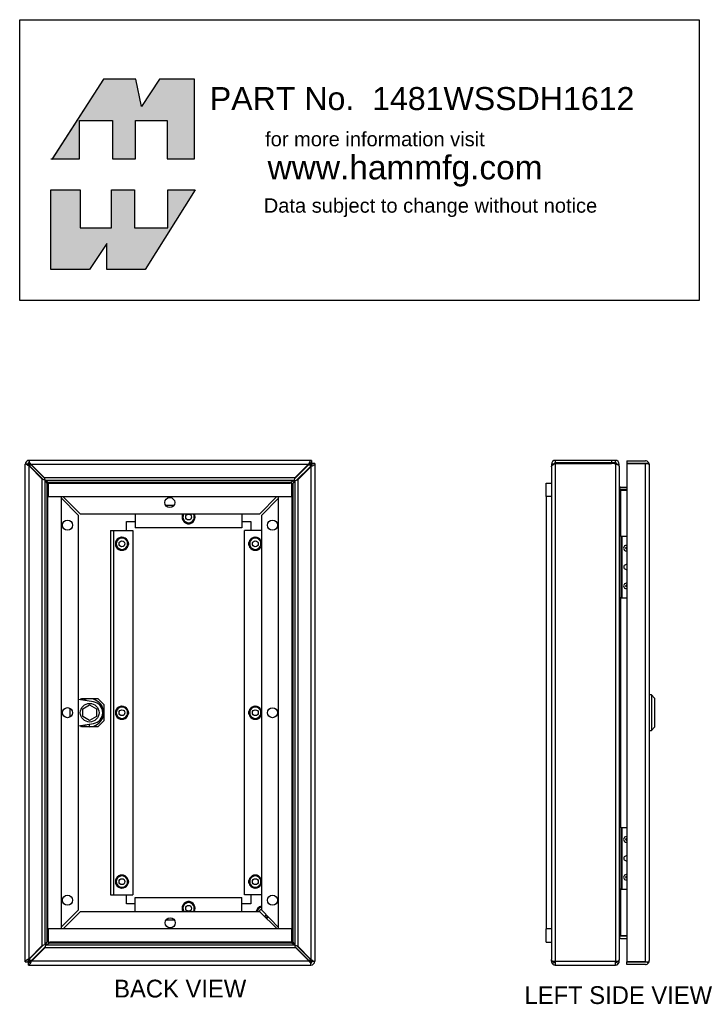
# Model space of a CAD drawing. Extents: x 58.1 to 102.7, y -0.7 to 40.2.
# Tile 1 of 2: x 58.1 to 77.2, y 6.1 to 33.7. Entities that reach past the tile are written whole.
import ezdxf
from ezdxf.enums import TextEntityAlignment as Align

# ---------------------------------------------------------------- set-up
doc = ezdxf.new("R2010")
doc.units = 0
doc.header["$MEASUREMENT"] = 0
doc.layers.get('0').update_dxf_attribs({"linetype": 'CONTINUOUS'})
doc.layers.add('DEFAULT', color=7, linetype='CONTINUOUS')
doc.layers.add('DV6_0', color=7, linetype='CONTINUOUS')
doc.styles.add('ARIAL_TTF', font='arial.ttf')
doc.styles.add('SEANS_TTF', font='txt')

msp = doc.modelspace()

# ---------------------------------------------------------------- hatches: boundary and pattern name
at = {"linetype": 'Continuous'}
for points in [[(61.369, 32.073), (60.458, 32.073), (59.02, 29.836), (59.789, 29.836), (59.789, 30.908), (60.711, 30.908), (60.711, 29.836), (61.357, 29.836), (61.357, 30.908), (62.245, 30.908), (62.245, 29.836), (63.018, 29.836), (63.018, 32.073), (62.038, 32.073), (61.53, 31.3)], [(60.688, 27.887), (60.688, 28.959), (61.334, 28.959), (61.334, 27.887), (62.268, 27.887), (62.268, 28.959), (63.041, 28.959), (61.634, 26.722), (60.55, 26.722), (60.55, 27.449), (60.066, 26.722), (58.982, 26.722), (58.982, 28.959), (59.801, 28.959), (59.801, 27.887)]]:
    msp.add_hatch(color=7, dxfattribs=at).paths.add_polyline_path(points)

# ---------------------------------------------------------------- linework, layer by layer
at = {"color": 7, "linetype": 'Continuous'}
for p, q in [((58.366, 21.354), (58.366, 21.324)), ((66.31, 21.354), (58.366, 21.354)), ((58.366, 21.272), (58.366, 21.324)), ((66.31, 21.354), (66.31, 21.282)), ((66.31, 21.339), (66.311, 21.339)), ((66.311, 21.339), (66.311, 21.267)), ((74.743, 21.354), (73.161, 21.354)), ((73.161, 21.354), (73.161, 21.282)), ((74.743, 21.354), (74.743, 21.282)), ((74.853, 21.354), (74.743, 21.354)), ((74.853, 21.304), (74.853, 21.354)), ((75.178, 21.339), (75.178, 21.267)), ((75.178, 21.339), (75.695, 21.339)), ((58.258, 7.252), (58.258, 21.246)), ((58.289, 21.246), (58.258, 21.246)), ((58.341, 21.246), (58.289, 21.246)), ((58.337, 21.267), (58.346, 21.267)), ((58.341, 21.246), (58.343, 21.246)), ((58.346, 21.276), (58.346, 21.267)), ((58.346, 21.24), (58.346, 21.267)), ((58.346, 21.267), (58.373, 21.267)), ((58.346, 21.267), (58.382, 21.231)), ((58.382, 21.231), (58.346, 21.267)), ((58.366, 21.272), (58.366, 21.27)), ((58.366, 21.208), (58.366, 21.208)), ((58.366, 21.199), (58.366, 21.208)), ((58.366, 7.343), (58.366, 21.199)), ((58.739, 20.821), (58.366, 21.199)), ((58.382, 21.231), (58.42, 21.231)), ((58.382, 21.194), (58.382, 21.231)), ((58.382, 21.231), (58.382, 21.231)), ((58.382, 21.231), (58.382, 21.231)), ((58.764, 20.812), (58.386, 21.19)), ((58.406, 21.246), (58.406, 21.247)), ((58.406, 21.246), (58.414, 21.246)), ((58.414, 21.246), (66.219, 21.246)), ((58.414, 21.246), (58.792, 20.874)), ((58.424, 21.227), (58.8, 20.851)), ((65.838, 20.846), (66.219, 21.227)), ((66.219, 21.246), (65.847, 20.874)), ((66.271, 21.175), (65.89, 20.794)), ((65.919, 20.803), (66.291, 21.175)), ((66.219, 21.246), (66.237, 21.246)), ((66.223, 21.231), (66.275, 21.231)), ((66.263, 21.267), (66.311, 21.267)), ((66.275, 21.231), (66.311, 21.267)), ((66.311, 21.267), (66.275, 21.231)), ((66.275, 21.231), (66.275, 21.179)), ((66.275, 21.231), (66.275, 21.231)), ((66.275, 21.231), (66.275, 21.231)), ((66.291, 21.193), (66.291, 21.175)), ((66.291, 21.175), (66.291, 7.319)), ((66.311, 21.267), (66.311, 21.218)), ((66.383, 21.267), (66.311, 21.267)), ((66.399, 21.266), (66.327, 21.266)), ((66.383, 21.267), (66.383, 21.266)), ((66.399, 21.266), (66.399, 7.272)), ((73.125, 21.246), (73.053, 21.246)), ((73.053, 21.246), (73.053, 21.175)), ((73.053, 21.175), (73.053, 7.319)), ((74.743, 21.282), (73.161, 21.282)), ((73.161, 21.267), (73.161, 21.282)), ((73.161, 21.266), (73.161, 7.272)), ((73.161, 21.266), (74.743, 21.266)), ((74.853, 21.282), (74.743, 21.282)), ((74.852, 21.246), (74.853, 21.246)), ((74.853, 21.282), (74.853, 21.304)), ((74.853, 21.282), (74.853, 21.272)), ((74.853, 21.272), (74.853, 21.246)), ((74.853, 21.246), (74.853, 7.272)), ((74.853, 21.246), (74.88, 21.246)), ((74.88, 21.246), (74.889, 21.246)), ((74.889, 21.238), (74.889, 21.246)), ((74.889, 21.246), (74.911, 21.246)), ((74.911, 21.246), (74.961, 21.246)), ((74.961, 21.227), (74.924, 21.227)), ((74.961, 21.227), (74.961, 21.246)), ((74.961, 21.193), (74.961, 21.227)), ((74.961, 21.208), (74.961, 21.208)), ((74.961, 21.193), (74.961, 7.311)), ((75.178, 21.267), (75.178, 7.252)), ((75.178, 21.267), (75.695, 21.267)), ((75.695, 21.267), (75.178, 21.267)), ((75.746, 21.267), (75.695, 21.267)), ((75.695, 21.267), (75.783, 21.267)), ((75.695, 7.252), (75.695, 21.267)), ((75.695, 21.267), (75.695, 21.267)), ((75.746, 21.267), (75.783, 21.294)), ((75.803, 21.231), (75.803, 21.231)), ((75.803, 21.231), (75.803, 7.288)), ((75.803, 21.231), (75.803, 21.231)), ((75.803, 21.231), (75.803, 21.231)), ((58.739, 7.716), (58.739, 20.821)), ((58.792, 20.874), (65.847, 20.874)), ((58.815, 7.743), (58.815, 20.793)), ((58.873, 20.71), (58.815, 20.793)), ((58.82, 20.798), (65.82, 20.798)), ((58.82, 20.798), (58.903, 20.74)), ((65.82, 20.798), (65.739, 20.74)), ((65.784, 20.694), (65.842, 20.776)), ((65.842, 20.776), (65.842, 7.725)), ((65.919, 20.803), (65.919, 7.698)), ((58.873, 7.824), (58.873, 20.71)), ((58.898, 7.851), (58.898, 20.683)), ((58.899, 20.682), (58.898, 20.683)), ((58.899, 20.714), (58.899, 20.339)), ((65.759, 20.714), (58.899, 20.714)), ((58.903, 20.74), (65.739, 20.74)), ((58.93, 20.715), (65.712, 20.715)), ((58.93, 20.715), (58.931, 20.714)), ((65.712, 20.715), (65.711, 20.714)), ((65.759, 20.339), (65.759, 20.714)), ((65.759, 20.667), (65.759, 7.836)), ((65.759, 20.667), (65.759, 20.667)), ((65.784, 20.694), (65.784, 7.809)), ((72.903, 20.339), (72.903, 20.714)), ((72.903, 20.714), (73.053, 20.714)), ((74.986, 20.606), (74.968, 20.553)), ((74.977, 20.532), (74.997, 20.532)), ((74.997, 20.516), (74.986, 20.516)), ((74.997, 20.604), (75.178, 20.604)), ((74.997, 20.532), (75.178, 20.532)), ((74.997, 20.516), (74.997, 20.532)), ((75.178, 20.531), (74.997, 20.532)), ((74.997, 20.516), (75.178, 20.516)), ((74.997, 20.516), (74.997, 19.221)), ((58.898, 8.179), (58.898, 20.339)), ((58.898, 20.339), (59.273, 20.339)), ((58.899, 20.339), (65.759, 20.339)), ((59.273, 20.339), (59.273, 8.179)), ((59.758, 19.807), (59.273, 20.301)), ((59.312, 20.339), (59.806, 19.854)), ((65.336, 20.339), (64.851, 19.854)), ((64.899, 19.807), (65.384, 20.292)), ((65.384, 8.179), (65.384, 20.339)), ((65.384, 20.339), (65.759, 20.339)), ((65.759, 20.339), (65.759, 8.179)), ((73.053, 20.339), (72.903, 20.339)), ((72.903, 20.339), (72.903, 8.179)), ((62.432, 20.081), (62.21, 20.081)), ((59.758, 8.712), (59.758, 19.807)), ((59.806, 19.854), (64.851, 19.854)), ((61.353, 19.854), (61.353, 19.456)), ((62.694, 19.852), (62.694, 19.76)), ((62.694, 19.76), (62.694, 19.668)), ((62.694, 19.668), (62.774, 19.622)), ((62.933, 19.622), (63.013, 19.668)), ((63.013, 19.76), (63.013, 19.852)), ((63.013, 19.668), (63.013, 19.76)), ((64.353, 19.854), (64.353, 19.456)), ((64.899, 19.807), (64.899, 8.712)), ((60.656, 19.384), (60.656, 9.134)), ((60.656, 19.384), (60.744, 19.384)), ((60.744, 19.384), (60.744, 9.134)), ((60.744, 19.384), (61.281, 19.384)), ((61.103, 19.384), (61.103, 19.634)), ((61.103, 19.634), (61.353, 19.634)), ((61.281, 19.384), (61.281, 9.134)), ((64.353, 19.456), (61.353, 19.456)), ((62.774, 19.622), (62.853, 19.576)), ((62.853, 19.576), (62.933, 19.622)), ((64.353, 19.634), (64.603, 19.634)), ((64.425, 9.134), (64.425, 19.384)), ((64.899, 19.384), (64.425, 19.384)), ((64.603, 19.634), (64.603, 19.384)), ((60.898, 19.147), (60.819, 19.101)), ((60.819, 19.101), (60.819, 19.009)), ((60.978, 19.193), (60.898, 19.147)), ((61.058, 19.147), (60.978, 19.193)), ((61.137, 19.101), (61.058, 19.147)), ((61.137, 19.009), (61.137, 19.101)), ((64.648, 19.147), (64.569, 19.101)), ((64.569, 19.101), (64.569, 19.009)), ((64.728, 19.193), (64.648, 19.147)), ((64.808, 19.147), (64.728, 19.193)), ((64.887, 19.101), (64.808, 19.147)), ((75.018, 19.221), (74.961, 19.221)), ((75.018, 19.221), (75.039, 19.221)), ((75.018, 17.489), (75.018, 19.221)), ((75.039, 19.221), (75.178, 19.221)), ((75.039, 17.489), (75.039, 19.221)), ((60.819, 19.009), (60.819, 18.917)), ((60.819, 18.917), (60.898, 18.871)), ((60.898, 18.871), (60.978, 18.825)), ((60.978, 18.825), (61.058, 18.871)), ((61.058, 18.871), (61.137, 18.917)), ((61.137, 18.917), (61.137, 19.009)), ((64.569, 19.009), (64.569, 18.917)), ((64.569, 18.917), (64.648, 18.871)), ((64.648, 18.871), (64.728, 18.825)), ((64.728, 18.825), (64.808, 18.871)), ((64.808, 18.871), (64.887, 18.917)), ((75.018, 17.489), (74.961, 17.489)), ((74.997, 17.489), (74.997, 11.03)), ((75.018, 17.489), (75.039, 17.489)), ((75.039, 17.489), (75.178, 17.489)), ((75.863, 14.759), (75.803, 14.759)), ((75.863, 14.759), (75.863, 13.759)), ((75.953, 14.669), (75.863, 14.759)), ((60.182, 14.562), (59.758, 14.631)), ((59.808, 14.623), (59.839, 14.655)), ((59.839, 14.655), (60.301, 14.655)), ((59.878, 14.371), (60.07, 14.482)), ((60.07, 14.482), (60.263, 14.371)), ((60.301, 14.655), (60.466, 14.49)), ((60.466, 14.49), (60.466, 14.028)), ((60.898, 14.397), (60.819, 14.351)), ((60.978, 14.443), (60.898, 14.397)), ((61.058, 14.397), (60.978, 14.443)), ((61.137, 14.351), (61.058, 14.397)), ((64.648, 14.397), (64.569, 14.351)), ((64.728, 14.443), (64.648, 14.397)), ((64.808, 14.397), (64.728, 14.443)), ((64.887, 14.351), (64.808, 14.397)), ((75.953, 14.669), (75.953, 13.849)), ((59.52, 14.14), (59.52, 14.379)), ((59.878, 14.148), (59.878, 14.371)), ((60.07, 14.037), (59.878, 14.148)), ((60.263, 14.148), (60.07, 14.037)), ((60.263, 14.371), (60.263, 14.148)), ((60.819, 14.351), (60.819, 14.259)), ((60.819, 14.259), (60.819, 14.167)), ((60.819, 14.167), (60.898, 14.121)), ((60.898, 14.121), (60.978, 14.075)), ((60.978, 14.075), (61.058, 14.121)), ((61.058, 14.121), (61.137, 14.167)), ((61.137, 14.259), (61.137, 14.351)), ((61.137, 14.167), (61.137, 14.259)), ((64.569, 14.351), (64.569, 14.259)), ((64.569, 14.259), (64.569, 14.167)), ((64.569, 14.167), (64.648, 14.121)), ((64.648, 14.121), (64.728, 14.075)), ((64.728, 14.075), (64.808, 14.121)), ((64.808, 14.121), (64.887, 14.167)), ((59.758, 13.887), (60.182, 13.956)), ((59.839, 13.864), (59.808, 13.895)), ((60.301, 13.864), (59.839, 13.864)), ((60.07, 13.867), (60.07, 13.938)), ((60.466, 14.028), (60.301, 13.864)), ((75.863, 13.759), (75.953, 13.849)), ((75.803, 13.759), (75.863, 13.759)), ((75.018, 11.03), (74.961, 11.03)), ((75.018, 11.03), (75.039, 11.03)), ((75.018, 9.298), (75.018, 11.03)), ((75.039, 11.03), (75.178, 11.03)), ((75.039, 9.298), (75.039, 11.03)), ((60.978, 9.693), (60.898, 9.647)), ((61.058, 9.647), (60.978, 9.693)), ((64.728, 9.693), (64.648, 9.647)), ((64.808, 9.647), (64.728, 9.693)), ((60.898, 9.647), (60.819, 9.601)), ((60.819, 9.601), (60.819, 9.509)), ((60.819, 9.509), (60.819, 9.417)), ((60.819, 9.417), (60.898, 9.371)), ((61.137, 9.601), (61.058, 9.647)), ((61.058, 9.371), (61.137, 9.417)), ((61.137, 9.509), (61.137, 9.601)), ((61.137, 9.417), (61.137, 9.509)), ((64.648, 9.647), (64.569, 9.601)), ((64.569, 9.601), (64.569, 9.509)), ((64.569, 9.509), (64.569, 9.417)), ((64.569, 9.417), (64.648, 9.371)), ((64.887, 9.601), (64.808, 9.647)), ((64.808, 9.371), (64.887, 9.417)), ((60.898, 9.371), (60.978, 9.325)), ((60.978, 9.325), (61.058, 9.371)), ((64.648, 9.371), (64.728, 9.325)), ((64.728, 9.325), (64.808, 9.371)), ((75.018, 9.298), (74.961, 9.298)), ((74.997, 9.298), (74.997, 7.987)), ((75.018, 9.298), (75.039, 9.298)), ((75.039, 9.298), (75.178, 9.298)), ((60.656, 9.134), (60.744, 9.134)), ((60.744, 9.134), (61.281, 9.134)), ((61.103, 8.884), (61.103, 9.134)), ((61.353, 8.884), (61.103, 8.884)), ((61.353, 9.062), (64.353, 9.062)), ((61.353, 8.664), (61.353, 9.062)), ((62.774, 8.898), (62.694, 8.852)), ((62.853, 8.944), (62.774, 8.898)), ((62.933, 8.898), (62.853, 8.944)), ((63.013, 8.852), (62.933, 8.898)), ((64.353, 8.664), (64.353, 9.062)), ((64.603, 8.884), (64.353, 8.884)), ((64.899, 9.134), (64.425, 9.134)), ((64.603, 9.134), (64.603, 8.884)), ((59.758, 8.712), (59.273, 8.227)), ((59.321, 8.179), (59.806, 8.664)), ((64.851, 8.664), (59.806, 8.664)), ((62.694, 8.852), (62.694, 8.76)), ((62.694, 8.76), (62.694, 8.668)), ((63.013, 8.76), (63.013, 8.852)), ((63.013, 8.668), (63.013, 8.76)), ((65.345, 8.179), (64.851, 8.664)), ((64.899, 8.712), (65.384, 8.218)), ((62.225, 8.437), (62.448, 8.437)), ((59.273, 8.179), (58.898, 8.179)), ((58.899, 8.179), (58.899, 7.804)), ((65.759, 8.179), (58.899, 8.179)), ((65.759, 8.179), (65.384, 8.179)), ((65.759, 7.804), (65.759, 8.179)), ((72.903, 7.804), (72.903, 8.179)), ((73.053, 8.179), (72.903, 8.179)), ((58.873, 7.824), (58.815, 7.743)), ((58.837, 7.721), (58.919, 7.779)), ((58.899, 7.852), (58.898, 7.851)), ((58.899, 7.804), (65.759, 7.804)), ((65.754, 7.779), (58.919, 7.779)), ((65.727, 7.804), (58.946, 7.804)), ((58.946, 7.804), (58.946, 7.804)), ((65.727, 7.804), (65.726, 7.804)), ((65.837, 7.721), (65.754, 7.779)), ((65.759, 7.837), (65.759, 7.836)), ((65.784, 7.809), (65.842, 7.725)), ((72.903, 7.804), (73.053, 7.804)), ((74.985, 7.912), (74.97, 7.956)), ((74.986, 7.987), (74.997, 7.987)), ((75.178, 7.988), (74.997, 7.987)), ((74.997, 7.986), (75.178, 7.986)), ((74.997, 7.914), (75.178, 7.914)), ((58.739, 7.716), (58.366, 7.343)), ((58.386, 7.344), (58.767, 7.725)), ((58.819, 7.673), (58.438, 7.292)), ((58.438, 7.272), (58.81, 7.644)), ((65.865, 7.644), (58.81, 7.644)), ((65.837, 7.721), (58.837, 7.721)), ((66.234, 7.291), (65.857, 7.668)), ((66.244, 7.272), (65.865, 7.644)), ((65.893, 7.707), (66.271, 7.328)), ((65.919, 7.698), (66.291, 7.319)), ((58.258, 7.252), (58.33, 7.252)), ((58.274, 7.252), (58.274, 7.252)), ((58.274, 7.252), (58.346, 7.252)), ((58.346, 7.252), (58.346, 7.3)), ((58.346, 7.252), (58.382, 7.288)), ((58.382, 7.288), (58.346, 7.252)), ((58.394, 7.252), (58.346, 7.252)), ((58.346, 7.18), (58.346, 7.252)), ((58.347, 7.164), (58.347, 7.236)), ((58.366, 7.326), (58.366, 7.343)), ((58.382, 7.288), (58.382, 7.34)), ((58.434, 7.288), (58.382, 7.288)), ((58.382, 7.288), (58.382, 7.288)), ((58.382, 7.288), (58.382, 7.288)), ((58.438, 7.272), (58.42, 7.272)), ((66.244, 7.272), (58.438, 7.272)), ((66.275, 7.288), (66.237, 7.288)), ((66.251, 7.272), (66.244, 7.272)), ((66.251, 7.272), (66.252, 7.272)), ((66.275, 7.325), (66.275, 7.288)), ((66.275, 7.288), (66.275, 7.288)), ((66.275, 7.288), (66.275, 7.288)), ((66.311, 7.252), (66.275, 7.288)), ((66.275, 7.288), (66.311, 7.252)), ((66.311, 7.252), (66.284, 7.252)), ((66.291, 7.319), (66.291, 7.311)), ((66.291, 7.311), (66.291, 7.311)), ((66.291, 7.246), (66.291, 7.248)), ((66.291, 7.246), (66.291, 7.195)), ((66.311, 7.278), (66.311, 7.252)), ((66.311, 7.243), (66.311, 7.252)), ((66.32, 7.252), (66.311, 7.252)), ((66.316, 7.272), (66.315, 7.272)), ((66.316, 7.272), (66.368, 7.272)), ((66.368, 7.272), (66.399, 7.272)), ((73.053, 7.272), (73.053, 7.319)), ((73.086, 7.272), (73.053, 7.272)), ((73.086, 7.272), (73.161, 7.272)), ((73.136, 7.246), (73.086, 7.195)), ((73.161, 7.272), (74.853, 7.272)), ((73.161, 7.272), (73.161, 7.164)), ((74.853, 7.272), (74.934, 7.272)), ((74.853, 7.196), (74.853, 7.272)), ((74.88, 7.248), (74.934, 7.2)), ((74.889, 7.272), (74.961, 7.272)), ((74.934, 7.272), (74.961, 7.272)), ((74.961, 7.291), (74.954, 7.291)), ((74.961, 7.291), (74.961, 7.311)), ((74.961, 7.311), (74.961, 7.311)), ((74.961, 7.272), (74.961, 7.291)), ((74.961, 7.272), (74.961, 7.272)), ((75.178, 7.18), (75.178, 7.252)), ((75.695, 7.252), (75.178, 7.252)), ((75.178, 7.252), (75.695, 7.252)), ((75.695, 7.252), (75.783, 7.252)), ((75.695, 7.252), (75.695, 7.252)), ((75.695, 7.252), (75.746, 7.252)), ((75.746, 7.252), (75.783, 7.225)), ((75.803, 7.288), (75.803, 7.288)), ((75.803, 7.287), (75.803, 7.288)), ((75.803, 7.288), (75.803, 7.288)), ((58.347, 7.18), (58.346, 7.18)), ((58.347, 7.164), (66.291, 7.164)), ((66.291, 7.164), (66.291, 7.195)), ((73.161, 7.164), (74.853, 7.164)), ((74.853, 7.164), (74.853, 7.196)), ((75.695, 7.18), (75.178, 7.18))]:
    msp.add_line(p, q, dxfattribs=at)
for points in [[(61.369, 32.073), (60.458, 32.073), (59.02, 29.836), (59.789, 29.836), (59.789, 30.908), (60.711, 30.908), (60.711, 29.836), (61.357, 29.836), (61.357, 30.908), (62.245, 30.908), (62.245, 29.836), (63.018, 29.836), (63.018, 32.073), (62.038, 32.073), (61.53, 31.3), (61.369, 32.073)], [(61.369, 32.073), (60.458, 32.073), (59.02, 29.836), (59.789, 29.836), (59.789, 30.908), (60.711, 30.908), (60.711, 29.836), (61.357, 29.836), (61.357, 30.908), (62.245, 30.908), (62.245, 29.836), (63.018, 29.836), (63.018, 32.073), (62.038, 32.073), (61.53, 31.3), (61.369, 32.073)], [(61.369, 32.073), (60.458, 32.073), (59.02, 29.836), (59.789, 29.836), (59.789, 30.908), (60.711, 30.908), (60.711, 29.836), (61.357, 29.836), (61.357, 30.908), (62.245, 30.908), (62.245, 29.836), (63.018, 29.836), (63.018, 32.073), (62.038, 32.073), (61.53, 31.3), (61.369, 32.073)], [(61.369, 32.073), (60.458, 32.073), (59.02, 29.836), (59.789, 29.836), (59.789, 30.908), (60.711, 30.908), (60.711, 29.836), (61.357, 29.836), (61.357, 30.908), (62.245, 30.908), (62.245, 29.836), (63.018, 29.836), (63.018, 32.073), (62.038, 32.073), (61.53, 31.3), (61.369, 32.073)], [(61.369, 32.073), (60.458, 32.073), (59.02, 29.836), (59.789, 29.836), (59.789, 30.908), (60.711, 30.908), (60.711, 29.836), (61.357, 29.836), (61.357, 30.908), (62.245, 30.908), (62.245, 29.836), (63.018, 29.836), (63.018, 32.073), (62.038, 32.073), (61.53, 31.3), (61.369, 32.073)], [(61.369, 32.073), (60.458, 32.073), (59.02, 29.836), (59.789, 29.836), (59.789, 30.908), (60.711, 30.908), (60.711, 29.836), (61.357, 29.836), (61.357, 30.908), (62.245, 30.908), (62.245, 29.836), (63.018, 29.836), (63.018, 32.073), (62.038, 32.073), (61.53, 31.3), (61.369, 32.073)], [(61.369, 32.073), (60.458, 32.073), (59.02, 29.836), (59.789, 29.836), (59.789, 30.908), (60.711, 30.908), (60.711, 29.836), (61.357, 29.836), (61.357, 30.908), (62.245, 30.908), (62.245, 29.836), (63.018, 29.836), (63.018, 32.073), (62.038, 32.073), (61.53, 31.3), (61.369, 32.073)], [(60.688, 27.887), (60.688, 28.959), (61.334, 28.959), (61.334, 27.887), (62.268, 27.887), (62.268, 28.959), (63.041, 28.959), (61.634, 26.722), (60.55, 26.722), (60.55, 27.449), (60.066, 26.722), (58.982, 26.722), (58.982, 28.959), (59.801, 28.959), (59.801, 27.887), (60.688, 27.887)], [(60.688, 27.887), (60.688, 28.959), (61.334, 28.959), (61.334, 27.887), (62.268, 27.887), (62.268, 28.959), (63.041, 28.959), (61.634, 26.722), (60.55, 26.722), (60.55, 27.449), (60.066, 26.722), (58.982, 26.722), (58.982, 28.959), (59.801, 28.959), (59.801, 27.887), (60.688, 27.887)], [(60.688, 27.887), (60.688, 28.959), (61.334, 28.959), (61.334, 27.887), (62.268, 27.887), (62.268, 28.959), (63.041, 28.959), (61.634, 26.722), (60.55, 26.722), (60.55, 27.449), (60.066, 26.722), (58.982, 26.722), (58.982, 28.959), (59.801, 28.959), (59.801, 27.887), (60.688, 27.887)], [(60.688, 27.887), (60.688, 28.959), (61.334, 28.959), (61.334, 27.887), (62.268, 27.887), (62.268, 28.959), (63.041, 28.959), (61.634, 26.722), (60.55, 26.722), (60.55, 27.449), (60.066, 26.722), (58.982, 26.722), (58.982, 28.959), (59.801, 28.959), (59.801, 27.887), (60.688, 27.887)], [(60.688, 27.887), (60.688, 28.959), (61.334, 28.959), (61.334, 27.887), (62.268, 27.887), (62.268, 28.959), (63.041, 28.959), (61.634, 26.722), (60.55, 26.722), (60.55, 27.449), (60.066, 26.722), (58.982, 26.722), (58.982, 28.959), (59.801, 28.959), (59.801, 27.887), (60.688, 27.887)], [(60.688, 27.887), (60.688, 28.959), (61.334, 28.959), (61.334, 27.887), (62.268, 27.887), (62.268, 28.959), (63.041, 28.959), (61.634, 26.722), (60.55, 26.722), (60.55, 27.449), (60.066, 26.722), (58.982, 26.722), (58.982, 28.959), (59.801, 28.959), (59.801, 27.887), (60.688, 27.887)], [(60.688, 27.887), (60.688, 28.959), (61.334, 28.959), (61.334, 27.887), (62.268, 27.887), (62.268, 28.959), (63.041, 28.959), (61.634, 26.722), (60.55, 26.722), (60.55, 27.449), (60.066, 26.722), (58.982, 26.722), (58.982, 28.959), (59.801, 28.959), (59.801, 27.887), (60.688, 27.887)]]:
    msp.add_lwpolyline(points, close=True, dxfattribs=at)
for centre, radius in [((62.321, 20.167), 0.141), ((59.446, 19.532), 0.141), ((62.853, 19.76), 0.082), ((65.211, 19.532), 0.141), ((60.978, 19.009), 0.082), ((64.728, 19.009), 0.082), ((59.446, 14.26), 0.141), ((60.07, 14.259), 0.263), ((65.211, 14.259), 0.141), ((60.978, 14.259), 0.082), ((64.728, 14.259), 0.082), ((60.978, 9.509), 0.082), ((64.728, 9.509), 0.082), ((59.446, 8.987), 0.141), ((65.211, 8.986), 0.141), ((62.853, 8.76), 0.082), ((62.336, 8.352), 0.141)]:
    msp.add_circle(centre, radius, dxfattribs=at)
for centre, radius, start, end in [((58.366, 21.246), 0.108, 90, 180), ((57.875, 20.972), 0.604, 27.0254, 35.6215), ((73.161, 21.246), 0.108, 90, 180), ((74.853, 21.246), 0.108, 0, 90), ((75.695, 21.231), 0.108, 35.5265, 90), ((58.641, 21.738), 0.604, 234.3785, 242.9746), ((58.366, 21.246), 0.036, 90, 180), ((58.672, 21.397), 0.364, 204.483, 212.9389), ((58.66, 21.414), 0.359, 207.8367, 215.1167), ((58.216, 20.941), 0.364, 57.0612, 65.517), ((58.202, 20.955), 0.356, 55.0544, 62.4397), ((58.171, 20.965), 0.312, 46.3322, 51.1161), ((58.644, 21.448), 0.312, 220.2153, 225), ((65.998, 21.448), 0.312, 315, 319.8812), ((66.492, 20.954), 0.312, 130.1188, 135), ((73.161, 21.246), 0.036, 90, 180), ((74.743, 20.954), 0.312, 69.347, 90), ((74.853, 21.246), 0.036, 0, 90), ((74.793, 21.206), 0.0961, 20.6605, 25.0895), ((75.695, 21.231), 0.036, 86.2098, 90), ((75.695, 21.231), 0.108, 0.2175, 35.5265), ((75.695, 21.231), 0.108, 0, 0.1008), ((58.517, 20.084), 0.77, 67.1894, 73.2353), ((59.529, 21.096), 0.77, 196.7647, 202.8106), ((65.101, 21.095), 0.778, 337.5463, 343.5113), ((66.14, 20.057), 0.778, 106.4887, 112.4537), ((59.047, 20.846), 0.221, 217.9591, 227.6708), ((58.767, 20.566), 0.221, 42.3292, 52.0409), ((65.875, 20.569), 0.219, 128.451, 138.1767), ((65.613, 20.831), 0.219, 311.8233, 321.549), ((74.997, 20.64), 0.036, 180.0001, 251.3965), ((75.103, 20.596), 0.142, 183.1843, 214.3303), ((74.997, 20.64), 0.108, 258.1318, 270), ((75.103, 20.612), 0.142, 213.0654, 214.3303), ((74.997, 20.64), 0.036, 251.3966, 270), ((62.853, 19.76), 0.184, 150, 210), ((62.853, 19.76), 0.159, 143.5843, 180), ((62.853, 19.76), 0.159, 180, 240), ((62.853, 19.76), 0.184, 210, 270), ((62.853, 19.76), 0.184, 270, 330), ((62.853, 19.76), 0.159, 300, 360), ((62.853, 19.76), 0.159, 0, 36.4157), ((62.853, 19.76), 0.184, 330, 30), ((62.853, 19.76), 0.159, 240, 300), ((62.853, 19.67), 0.102, 238.2853, 301.7147), ((60.978, 19.009), 0.184, 150, 210), ((60.978, 19.009), 0.184, 90, 150), ((60.978, 19.009), 0.159, 120, 180), ((60.978, 19.009), 0.159, 60, 120), ((60.978, 19.009), 0.184, 30, 90), ((60.978, 19.009), 0.159, 0, 60), ((60.978, 19.009), 0.184, 330, 30), ((64.728, 19.009), 0.184, 150, 210), ((64.728, 19.009), 0.184, 90, 150), ((64.728, 19.009), 0.159, 120, 180), ((64.728, 19.009), 0.159, 60, 120), ((64.728, 19.009), 0.184, 30, 90), ((64.728, 19.009), 0.159, 0, 60), ((64.728, 19.009), 0.184, 22.0051, 30), ((60.978, 19.009), 0.159, 180, 240), ((60.978, 19.009), 0.184, 210, 270), ((60.978, 19.009), 0.159, 240, 300), ((60.978, 19.009), 0.184, 270, 330), ((60.978, 19.009), 0.159, 300, 360), ((61.068, 19.009), 0.102, 328.8171, 31.1829), ((64.639, 19.009), 0.102, 149.913, 210.087), ((64.728, 19.009), 0.159, 180, 240), ((64.728, 19.009), 0.184, 210, 270), ((64.728, 19.009), 0.159, 240, 300), ((64.728, 19.009), 0.184, 270, 330), ((64.728, 19.009), 0.159, 300, 360), ((64.728, 19.009), 0.184, 330, 337.9949), ((75.158, 18.886), 0.0764, 74.8255, 285.1745), ((75.158, 18.886), 0.022, 24.62, 335.38), ((75.158, 18.355), 0.068, 72.8954, 287.1046), ((75.158, 17.824), 0.0764, 74.8255, 285.1745), ((75.158, 17.824), 0.022, 24.62, 335.38), ((60.07, 14.259), 0.393, 270, 116.8483), ((60.133, 14.259), 0.307, 279.2689, 80.7311), ((60.978, 14.259), 0.184, 90, 150), ((60.978, 14.259), 0.159, 120, 180), ((60.978, 14.259), 0.159, 60, 120), ((60.978, 14.259), 0.184, 30, 90), ((60.978, 14.259), 0.159, 0, 60), ((64.728, 14.259), 0.184, 90, 150), ((64.728, 14.259), 0.159, 120, 180), ((64.728, 14.259), 0.159, 60, 120), ((64.728, 14.259), 0.184, 30, 90), ((64.728, 14.259), 0.159, 0, 60), ((60.978, 14.259), 0.184, 150, 210), ((60.978, 14.259), 0.159, 180, 240), ((60.978, 14.259), 0.184, 210, 270), ((60.978, 14.259), 0.159, 240, 300), ((60.978, 14.259), 0.184, 270, 330), ((60.978, 14.259), 0.159, 300, 360), ((60.978, 14.259), 0.184, 330, 30), ((61.068, 14.259), 0.102, 328.8171, 31.1829), ((64.639, 14.259), 0.102, 149.913, 210.087), ((64.728, 14.259), 0.184, 150, 210), ((64.728, 14.259), 0.159, 180, 240), ((64.728, 14.259), 0.184, 210, 270), ((64.728, 14.259), 0.159, 240, 300), ((64.728, 14.259), 0.184, 270, 330), ((64.728, 14.259), 0.159, 300, 360), ((64.728, 14.259), 0.184, 22.0051, 30), ((64.728, 14.259), 0.184, 330, 337.9949), ((60.07, 14.259), 0.393, 243.1517, 270), ((75.158, 10.695), 0.0764, 74.8255, 285.1745), ((75.158, 10.695), 0.022, 24.62, 335.38), ((75.158, 10.164), 0.068, 72.8954, 287.1046), ((60.978, 9.509), 0.184, 90, 150), ((60.978, 9.509), 0.184, 30, 90), ((64.728, 9.509), 0.184, 90, 150), ((75.158, 9.632), 0.0764, 74.8255, 285.1745), ((60.978, 9.509), 0.184, 150, 210), ((60.978, 9.509), 0.159, 120, 180), ((60.978, 9.509), 0.159, 180, 240), ((60.978, 9.509), 0.184, 210, 270), ((60.978, 9.509), 0.159, 60, 120), ((60.978, 9.509), 0.184, 270, 330), ((60.978, 9.509), 0.159, 0, 60), ((60.978, 9.509), 0.159, 300, 360), ((60.978, 9.509), 0.184, 330, 30), ((61.068, 9.509), 0.102, 328.8171, 31.1829), ((64.639, 9.509), 0.102, 149.913, 210.087), ((64.728, 9.509), 0.184, 150, 210), ((64.728, 9.509), 0.159, 120, 180), ((64.728, 9.509), 0.159, 180, 240), ((64.728, 9.509), 0.184, 210, 270), ((64.728, 9.509), 0.159, 60, 120), ((64.728, 9.509), 0.184, 270, 330), ((64.728, 9.509), 0.159, 0, 60), ((64.728, 9.509), 0.159, 300, 360), ((64.728, 9.509), 0.184, 22.0051, 30), ((64.728, 9.509), 0.184, 330, 337.9949), ((75.158, 9.632), 0.022, 24.62, 335.38), ((60.978, 9.509), 0.159, 240, 300), ((64.728, 9.509), 0.159, 240, 300), ((62.853, 8.76), 0.184, 90, 150), ((62.853, 8.76), 0.159, 120, 180), ((62.853, 8.76), 0.159, 60, 120), ((62.853, 8.849), 0.102, 60.4783, 119.5217), ((62.853, 8.76), 0.184, 30, 90), ((62.853, 8.76), 0.159, 0, 60), ((62.853, 8.76), 0.184, 150, 210), ((62.853, 8.76), 0.159, 180, 216.8638), ((62.853, 8.76), 0.184, 210, 211.3015), ((62.853, 8.76), 0.159, 323.1362, 360), ((62.853, 8.76), 0.184, 328.6985, 330), ((62.853, 8.76), 0.184, 330, 30), ((64.936, 8.627), 0.193, 101.1749, 168.8251), ((64.936, 8.627), 0.163, 103.2661, 166.7339), ((64.936, 8.627), 0.109, 110.0694, 159.9306), ((64.936, 8.627), 0.109, 298.0397, 331.9603), ((64.936, 8.627), 0.163, 303.9254, 326.0746), ((64.936, 8.627), 0.193, 305.7438, 324.2562), ((59.044, 7.688), 0.219, 131.8233, 141.549), ((58.782, 7.95), 0.219, 308.451, 318.1767), ((65.89, 7.953), 0.221, 222.3292, 232.0409), ((65.61, 7.673), 0.221, 37.9591, 47.6708), ((75.103, 7.907), 0.142, 145.6697, 176.8157), ((74.997, 7.878), 0.036, 109.0009, 179.9999), ((74.997, 7.878), 0.108, 90, 96.9406), ((74.997, 7.878), 0.036, 90, 109.0008), ((58.518, 8.462), 0.778, 286.4887, 292.4537), ((59.556, 7.423), 0.778, 157.5463, 163.5113), ((65.128, 7.422), 0.77, 16.7647, 22.8106), ((66.141, 8.435), 0.77, 247.1894, 253.2353), ((58.165, 7.564), 0.312, 310.1188, 315), ((58.659, 7.071), 0.312, 135, 139.8812), ((66.013, 7.071), 0.312, 40.2153, 45), ((66.442, 7.578), 0.364, 237.0612, 245.517), ((66.782, 7.547), 0.604, 207.0254, 215.6215), ((66.455, 7.564), 0.356, 235.0544, 242.4397), ((66.487, 7.554), 0.312, 226.3322, 231.1161), ((66.016, 6.781), 0.604, 54.3785, 62.9746), ((65.985, 7.121), 0.364, 24.483, 32.9389), ((65.997, 7.105), 0.359, 27.8367, 35.1167), ((66.291, 7.272), 0.108, 270, 360), ((66.291, 7.272), 0.036, 270, 360), ((73.161, 7.272), 0.108, 180, 225.7786), ((73.162, 7.272), 0.0364, 180.2482, 225.5304), ((73.161, 7.272), 0.036, 225.7786, 270), ((74.853, 7.272), 0.036, 270, 318.1561), ((74.853, 7.272), 0.108, 270, 318.1562), ((74.853, 7.272), 0.036, 318.1542, 359.6034), ((74.853, 7.272), 0.108, 318.1543, 359.6033), ((75.695, 7.288), 0.036, 270, 273.7902), ((75.695, 7.288), 0.108, 270, 324.4735), ((75.695, 7.288), 0.108, 324.4735, 359.7825), ((75.695, 7.288), 0.108, 359.8992, 360), ((73.161, 7.272), 0.108, 225.7786, 270)]:
    msp.add_arc(centre, radius, start, end, dxfattribs=at)
for points, knots in [([(66.31, 21.354), (66.303, 21.354), (66.295, 21.352), (66.28, 21.341), (66.273, 21.333), (66.257, 21.313), (66.25, 21.301), (66.235, 21.275), (66.227, 21.261), (66.219, 21.246)], [0, 0, 0, 0, 0.25, 0.25, 0.5, 0.5, 0.75, 0.75, 1, 1, 1, 1]), ([(66.31, 21.282), (66.295, 21.282), (66.28, 21.279), (66.25, 21.265), (66.235, 21.256), (66.219, 21.246)], [0, 0, 0, 0, 0.5, 0.5, 1, 1, 1, 1]), ([(66.274, 21.275), (66.272, 21.274), (66.27, 21.272), (66.263, 21.267), (66.258, 21.263), (66.248, 21.255), (66.243, 21.251), (66.237, 21.246)], [0, 0, 0, 0, 0.185829, 0.185829, 0.592914, 0.592914, 1, 1, 1, 1]), ([(66.291, 21.175), (66.3, 21.19), (66.309, 21.206), (66.323, 21.236), (66.327, 21.251), (66.327, 21.266)], [0, 0, 0, 0, 0.5, 0.5, 1, 1, 1, 1]), ([(66.291, 21.175), (66.305, 21.183), (66.319, 21.19), (66.345, 21.206), (66.357, 21.213), (66.377, 21.228), (66.385, 21.236), (66.396, 21.251), (66.399, 21.259), (66.399, 21.266)], [0, 0, 0, 0, 0.25, 0.25, 0.5, 0.5, 0.75, 0.75, 1, 1, 1, 1]), ([(66.291, 21.193), (66.295, 21.199), (66.299, 21.204), (66.308, 21.214), (66.312, 21.219), (66.317, 21.225), (66.318, 21.227), (66.319, 21.229)], [0, 0, 0, 0, 0.407086, 0.407086, 0.814171, 0.814171, 1, 1, 1, 1]), ([(73.053, 21.175), (73.053, 21.183), (73.056, 21.19), (73.067, 21.206), (73.075, 21.213), (73.095, 21.228), (73.107, 21.236), (73.133, 21.251), (73.147, 21.259), (73.161, 21.266)], [0, 0, 0, 0, 0.25, 0.25, 0.5, 0.5, 0.75, 0.75, 1, 1, 1, 1]), ([(74.961, 21.193), (74.961, 21.194), (74.961, 21.196), (74.96, 21.198), (74.959, 21.201), (74.958, 21.204), (74.956, 21.207), (74.954, 21.209), (74.952, 21.212), (74.949, 21.214), (74.945, 21.216), (74.941, 21.219), (74.937, 21.221), (74.929, 21.225), (74.917, 21.23), (74.901, 21.235), (74.887, 21.239), (74.876, 21.241), (74.865, 21.244), (74.857, 21.245), (74.853, 21.246)], [0, 0, 0, 0, 0.038927, 0.078125, 0.117589, 0.157316, 0.197302, 0.237544, 0.278037, 0.318777, 0.35976, 0.400982, 0.442438, 0.484123, 0.610333, 0.738419, 0.803205, 0.86841, 0.934014, 1, 1, 1, 1]), ([(75.783, 21.267), (75.789, 21.261), (75.795, 21.255), (75.801, 21.243), (75.803, 21.237), (75.803, 21.231)], [0, 0, 0, 0, 0.5, 0.5, 1, 1, 1, 1]), ([(58.366, 7.343), (58.352, 7.336), (58.338, 7.328), (58.312, 7.313), (58.3, 7.306), (58.28, 7.29), (58.272, 7.283), (58.261, 7.268), (58.258, 7.26), (58.258, 7.252)], [0, 0, 0, 0, 0.25, 0.25, 0.5, 0.5, 0.75, 0.75, 1, 1, 1, 1]), ([(58.366, 7.343), (58.357, 7.328), (58.348, 7.313), (58.334, 7.283), (58.33, 7.268), (58.33, 7.252)], [0, 0, 0, 0, 0.5, 0.5, 1, 1, 1, 1]), ([(58.366, 7.326), (58.362, 7.32), (58.358, 7.315), (58.35, 7.305), (58.346, 7.3), (58.34, 7.293), (58.339, 7.291), (58.338, 7.289)], [0, 0, 0, 0, 0.407086, 0.407086, 0.814171, 0.814171, 1, 1, 1, 1]), ([(58.347, 7.236), (58.362, 7.236), (58.377, 7.24), (58.407, 7.253), (58.422, 7.263), (58.438, 7.272)], [0, 0, 0, 0, 0.5, 0.5, 1, 1, 1, 1]), ([(58.347, 7.164), (58.354, 7.164), (58.362, 7.167), (58.377, 7.178), (58.385, 7.186), (58.4, 7.206), (58.407, 7.218), (58.422, 7.244), (58.43, 7.258), (58.438, 7.272)], [0, 0, 0, 0, 0.25, 0.25, 0.5, 0.5, 0.75, 0.75, 1, 1, 1, 1]), ([(58.384, 7.243), (58.386, 7.245), (58.387, 7.246), (58.394, 7.251), (58.399, 7.255), (58.409, 7.264), (58.414, 7.268), (58.42, 7.272)], [0, 0, 0, 0, 0.185829, 0.185829, 0.592914, 0.592914, 1, 1, 1, 1]), ([(73.086, 7.272), (73.085, 7.273), (73.085, 7.273), (73.075, 7.281), (73.067, 7.289), (73.056, 7.304), (73.053, 7.312), (73.053, 7.319)], [0, 0, 0, 0, 0.017009, 0.017009, 0.508504, 0.508504, 1, 1, 1, 1]), ([(74.961, 7.311), (74.961, 7.304), (74.958, 7.297), (74.948, 7.284), (74.942, 7.278), (74.934, 7.272)], [0, 0, 0, 0, 0.542744, 0.542744, 1, 1, 1, 1]), ([(75.783, 7.252), (75.789, 7.258), (75.795, 7.264), (75.801, 7.276), (75.803, 7.282), (75.803, 7.288)], [0, 0, 0, 0, 0.5, 0.5, 1, 1, 1, 1])]:
    msp.add_open_spline(points, degree=3, knots=knots, dxfattribs=at)
for points in [[(73.125, 7.272), (73.136, 7.266), (73.149, 7.259), (73.161, 7.252)], [(73.149, 7.272), (73.153, 7.266), (73.157, 7.259), (73.161, 7.252)]]:
    msp.add_open_spline(points, degree=3, dxfattribs=at)
at = {"layer": 'DEFAULT', "color": 7, "linetype": 'Continuous'}
for p, q in [((58.103, 33.743), (77.208, 33.743)), ((58.103, 25.85), (58.103, 33.743)), ((77.208, 33.743), (77.208, 25.85)), ((60.458, 32.073), (59.005, 29.813)), ((61.369, 32.073), (60.458, 32.073)), ((61.53, 31.3), (61.369, 32.073)), ((62.038, 32.073), (61.53, 31.3)), ((63.018, 32.073), (62.038, 32.073)), ((63.018, 29.836), (63.018, 32.073)), ((59.789, 30.908), (60.711, 30.908)), ((59.789, 29.836), (59.789, 30.908)), ((60.711, 30.908), (60.711, 29.836)), ((61.357, 30.908), (62.245, 30.908)), ((61.357, 29.836), (61.357, 30.908)), ((62.245, 30.908), (62.245, 29.836)), ((58.982, 29.836), (59.789, 29.836)), ((60.711, 29.836), (61.357, 29.836)), ((62.245, 29.836), (63.018, 29.836)), ((58.982, 28.959), (59.801, 28.959)), ((58.982, 26.722), (58.982, 28.959)), ((59.801, 28.959), (59.801, 27.887)), ((60.688, 28.959), (61.334, 28.959)), ((60.688, 27.887), (60.688, 28.959)), ((61.334, 28.959), (61.334, 27.887)), ((63.041, 28.959), (61.634, 26.722)), ((62.268, 28.959), (63.041, 28.959)), ((62.268, 27.887), (62.268, 28.959)), ((59.801, 27.887), (60.688, 27.887)), ((61.334, 27.887), (62.268, 27.887)), ((60.55, 27.449), (60.066, 26.722)), ((60.55, 26.722), (60.55, 27.449)), ((60.066, 26.722), (58.982, 26.722)), ((61.634, 26.722), (60.55, 26.722)), ((77.208, 25.85), (58.103, 25.85))]:
    msp.add_line(p, q, dxfattribs=at)
at = {"layer": 'DV6_0', "color": 7, "linetype": 'Continuous'}
msp.add_arc((64.728, 9.509), 0.184, 30, 90, dxfattribs=at)

# ---------------------------------------------------------------- texts
at = {"color": 138, "linetype": 'Continuous', "style": 'SEANS_TTF'}
for s, p in [('BACK VIEW', (60.758, 6.752)), ('LEFT SIDE VIEW', (72.296, 6.569))]:
    msp.add_text(s, height=0.5, dxfattribs=at).set_placement(p, align=Align.TOP_LEFT)
at = {"layer": 'DEFAULT', "color": 1, "linetype": 'Continuous', "style": 'ARIAL_TTF'}
msp.add_text('PART No.  1481WSSDH1612', height=0.64606, dxfattribs=at).set_placement((63.448, 31.849), align=Align.TOP_LEFT)
at = {"layer": 'DEFAULT', "color": 7, "linetype": 'Continuous', "style": 'ARIAL_TTF'}
for s, height, p in [('for more information visit', 0.40379, (65.003, 30.589)), ('www.hammfg.com', 0.67298, (65.073, 29.927)), ('Data subject to change without notice', 0.40379, (64.965, 28.721))]:
    msp.add_text(s, height=height, dxfattribs=at).set_placement(p, align=Align.TOP_LEFT)

doc.saveas('drawing.dxf')
